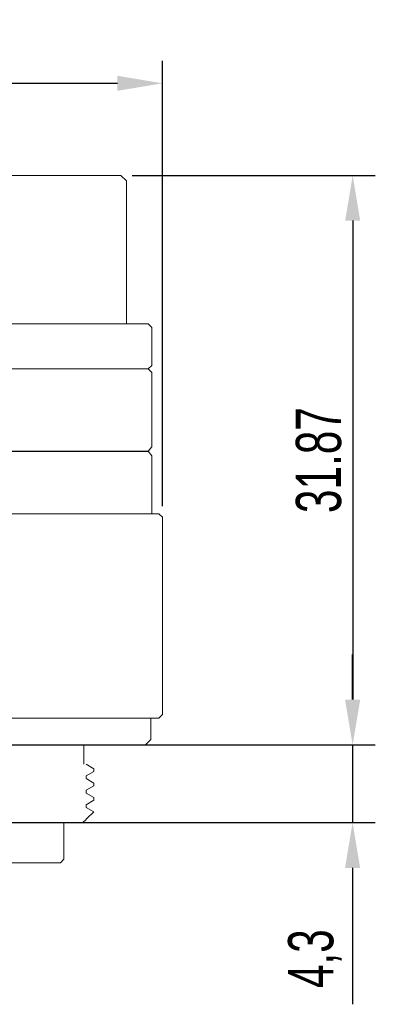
# Model space of a CAD drawing. Header units: millimetres. Extents: x -12 to 140, y 241 to 418.
# Tile 3 of 7: x 24 to 44, y 241 to 296. Entities that reach past the tile are written whole.
import ezdxf

# ---------------------------------------------------------------- set-up
doc = ezdxf.new("R2010")
doc.units = ezdxf.units.MM
doc.header["$LTSCALE"] = 19.36
doc.header["$PDMODE"] = 3
doc.header["$PDSIZE"] = 8
doc.layers.get('Defpoints').update_dxf_attribs({"linetype": 'CONTINUOUS'})
doc.layers.add('1', color=7, linetype='CONTINUOUS', true_color=0xffffff)
doc.layers.add('標注線', color=7, linetype='CONTINUOUS')
doc.styles.get("Standard").update_dxf_attribs({"font": 'txt', "width": 0.7})
doc.dimstyles.new('ISO-25', dxfattribs={"dimtxt": 2.5, "dimasz": 2.5, "dimexe": 1.25, "dimexo": 0.625, "dimtad": 1, "dimdec": 4, "dimdsep": 46, "dimlunit": 6, "dimtxsty": 'STANDARD', "dimcen": 2.5, "dimadec": 0, "dimazin": 0, "dimtfac": 1, "dimtdec": 4, "dimtmove": 0, "dimatfit": 3, "dimfxl": 1, "dimtolj": 1, "dimtzin": 0, "dimarcsym": 0})

# ---------------------------------------------------------------- blocks, each defined once
blk = doc.blocks.new('*D55')
at = {"layer": 'Defpoints', "color": 0, "transparency": 16777216}
for p in [(31.935, 292.23), (-1.065, 268.241), (31.935, 268.241)]:
    blk.add_point(p, dxfattribs=at)
at = {"layer": '標注線', "color": 0, "lineweight": -2, "transparency": 16777216}
for p, q in [((-1.065, 268.866), (-1.065, 293.48)), ((31.935, 268.866), (31.935, 293.48)), ((1.435, 292.23), (29.435, 292.23))]:
    blk.add_line(p, q, dxfattribs=at)
at = {"layer": '標注線', "color": 0, "transparency": 16777216}
for points in [[(1.435, 292.647), (1.435, 291.813), (-1.065, 292.23)], [(29.435, 292.647), (29.435, 291.813), (31.935, 292.23)]]:
    blk.add_solid(points, dxfattribs=at)
at = {"layer": '標注線', "color": 0, "transparency": 16777216, "insert": (15.435, 294.105), "char_height": 2.5, "attachment_point": 5}
blk.add_mtext('33', dxfattribs=at)
blk = doc.blocks.new('*D56')
at = {"layer": 'Defpoints', "color": 0, "transparency": 16777216}
for p in [(-0.115, 255.667), (5.061, 251.367), (42.435, 251.367)]:
    blk.add_point(p, dxfattribs=at)
at = {"layer": '標注線', "color": 0, "lineweight": -2, "transparency": 16777216}
for p, q in [((42.435, 258.167), (42.435, 260.667)), ((0.51, 255.667), (43.685, 255.667)), ((42.435, 255.667), (42.435, 251.367)), ((5.686, 251.367), (43.685, 251.367)), ((42.435, 248.867), (42.435, 241.326))]:
    blk.add_line(p, q, dxfattribs=at)
at = {"layer": '標注線', "color": 0, "transparency": 16777216}
for points in [[(42.018, 258.167), (42.852, 258.167), (42.435, 255.667)], [(42.018, 248.867), (42.852, 248.867), (42.435, 251.367)]]:
    blk.add_solid(points, dxfattribs=at)
at = {"layer": '標注線', "color": 0, "transparency": 16777216, "insert": (40.352, 243.846), "char_height": 2.5, "attachment_point": 5, "rotation": 90}
blk.add_mtext('4,3', dxfattribs=at)
blk = doc.blocks.new('*D57')
at = {"layer": 'Defpoints', "color": 0, "transparency": 16777216}
for p in [(29.635, 287.141), (30.985, 255.667), (42.441, 255.667)]:
    blk.add_point(p, dxfattribs=at)
at = {"layer": '標注線', "color": 0, "lineweight": -2, "transparency": 16777216}
for p, q in [((30.26, 287.141), (43.691, 287.141)), ((42.441, 284.641), (42.441, 258.167)), ((31.61, 255.667), (43.691, 255.667))]:
    blk.add_line(p, q, dxfattribs=at)
at = {"layer": '標注線', "color": 0, "transparency": 16777216}
for points in [[(42.024, 284.641), (42.857, 284.641), (42.441, 287.141)], [(42.024, 258.167), (42.857, 258.167), (42.441, 255.667)]]:
    blk.add_solid(points, dxfattribs=at)
at = {"layer": '標注線', "color": 0, "transparency": 16777216, "insert": (40.566, 271.404), "char_height": 2.5, "attachment_point": 5, "rotation": 90}
blk.add_mtext('31.87', dxfattribs=at)

msp = doc.modelspace()

# ---------------------------------------------------------------- linework, layer by layer
at = {"layer": '1', "color": 7, "linetype": 'Continuous', "lineweight": 20}
for p, q in [((29.635, 287.141), (1.235, 287.141)), ((29.935, 286.841), (29.635, 287.141)), ((29.935, 278.941), (29.935, 286.841)), ((-0.265, 278.941), (31.135, 278.941)), ((31.135, 278.941), (31.335, 278.741)), ((31.335, 278.741), (31.335, 276.641)), ((31.335, 272.141), (31.335, 276.241)), ((31.335, 272.141), (31.135, 271.891)), ((31.135, 271.891), (31.335, 271.641)), ((31.335, 268.441), (31.335, 271.641)), ((-0.865, 268.441), (31.735, 268.441)), ((31.735, 268.441), (31.935, 268.241)), ((31.935, 268.241), (31.935, 257.341)), ((-0.865, 257.141), (31.735, 257.141)), ((31.285, 257.141), (31.285, 255.967)), ((31.935, 257.341), (31.735, 257.141)), ((31.285, 255.967), (30.985, 255.667)), ((-0.115, 255.667), (30.985, 255.667)), ((27.585, 254.596), (27.585, 255.667)), ((27.705, 254.593), (28.135, 254.345)), ((27.705, 253.948), (28.135, 254.196)), ((28.135, 254.35), (28.135, 254.196)), ((27.705, 253.948), (27.705, 253.819)), ((27.705, 253.799), (28.135, 253.551)), ((27.705, 253.154), (28.135, 253.402)), ((27.705, 252.997), (27.705, 253.154)), ((28.135, 253.551), (28.135, 253.402)), ((27.705, 252.997), (28.135, 252.749)), ((27.705, 252.352), (28.135, 252.601)), ((28.135, 252.749), (28.135, 252.601)), ((27.705, 252.204), (27.705, 252.352)), ((27.705, 252.204), (28.127, 251.96)), ((27.705, 251.537), (27.535, 251.367)), ((27.705, 251.558), (27.755, 251.588)), ((27.705, 251.537), (27.705, 251.558)), ((28.127, 251.96), (27.755, 251.588)), ((5.061, 251.367), (27.545, 251.367)), ((26.485, 251.367), (26.485, 249.341)), ((26.485, 249.35), (26.285, 249.15)), ((4.585, 249.15), (26.285, 249.15))]:
    msp.add_line(p, q, dxfattribs=at)
at = {"layer": '1', "color": 7, "linetype": 'Continuous', "lineweight": 15}
for p, q in [((31.135, 276.441), (31.335, 276.641)), ((-0.265, 276.441), (31.135, 276.441)), ((31.135, 276.441), (31.335, 276.241))]:
    msp.add_line(p, q, dxfattribs=at)
at = {"layer": '標注線'}
msp.add_line((-0.265, 271.891), (31.135, 271.891), dxfattribs=at)

# ---------------------------------------------------------------- dimensions: what is measured, and where the dimension line sits
dim = msp.add_linear_dim(base=(31.935, 292.23), p1=(-1.065, 268.241), p2=(31.935, 268.241), dimstyle='ISO-25', override={"dimdec": 2, "dimdsep": 44, "dimlunit": 2, "dimtdec": 2, "dimtolj": 0, "dimtzin": 8}, dxfattribs=at)
dim.commit()
dim.dimension.update_dxf_attribs({"geometry": '*D55', "text_midpoint": (15.435, 294.105)})
dim = msp.add_linear_dim(base=(42.441, 255.667), p1=(29.635, 287.141), p2=(30.985, 255.667), angle=90, text='31.87', dimstyle='ISO-25', override={"dimdec": 2, "dimdsep": 44, "dimlunit": 2, "dimtdec": 2, "dimtolj": 0, "dimtzin": 8}, dxfattribs=at)
dim.commit()
dim.dimension.update_dxf_attribs({"geometry": '*D57', "text_midpoint": (40.566, 271.404)})
dim = msp.add_linear_dim(base=(42.435, 251.367), p1=(-0.115, 255.667), p2=(5.061, 251.367), angle=90, dimstyle='ISO-25', override={"dimdec": 2, "dimdsep": 44, "dimlunit": 2, "dimtdec": 2, "dimtolj": 0, "dimtzin": 8}, dxfattribs=at)
dim.commit()
dim.dimension.update_dxf_attribs({"geometry": '*D56', "text_midpoint": (40.352, 243.846)})

doc.saveas('drawing.dxf')
